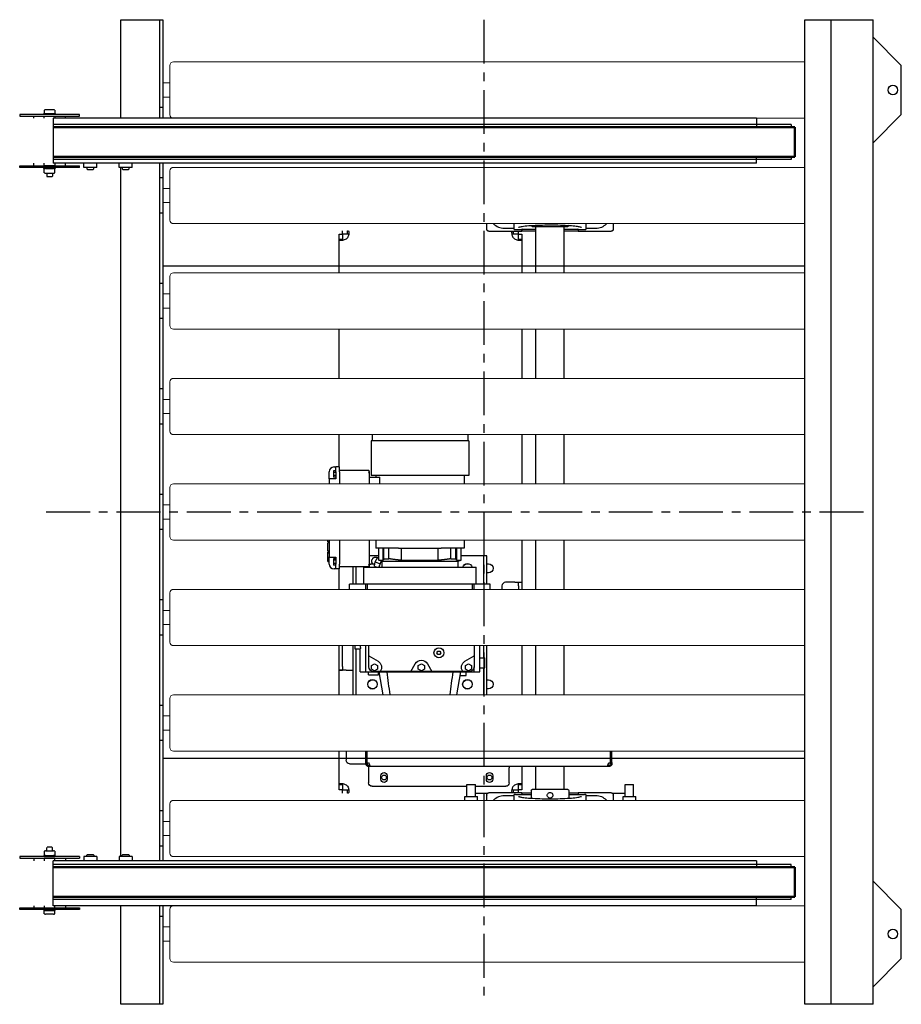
# Model space of a CAD drawing. Header units: millimetres. Extents: x -660 to 593, y 0 to 1400.
import ezdxf

# ---------------------------------------------------------------- set-up
doc = ezdxf.new("R2010")
doc.units = ezdxf.units.MM
doc.header["$LTSCALE"] = 50
doc.linetypes.add('CENTER', pattern=[2, 1.25, -0.25, 0.25, -0.25])
doc.layers.get('0').update_dxf_attribs({"linetype": 'CONTINUOUS', "lineweight": 50})
for name, color, linetype, lineweight in [('Centre Lines', 4, 'CENTER', 25), ('Maxi', 31, 'CONTINUOUS', 25), ('RK', 7, 'CONTINUOUS', 0)]:
    doc.layers.add(name, color=color, linetype=linetype, lineweight=lineweight)

# ---------------------------------------------------------------- blocks, each defined once
blk = doc.blocks.new('A$C3BEE62D3')
at = {"layer": 'RK'}
for p, q in [((0, -35), (0, 35)), ((5, 40), (903, 40)), ((0, 10), (-10, 10)), ((0, -10), (-10, -10)), ((903, -40), (5, -40))]:
    blk.add_line(p, q, dxfattribs=at)
for centre, start, end in [((5, 35), 90, 180), ((5, -35), 180, 270)]:
    blk.add_arc(centre, 5, start, end, dxfattribs=at)

msp = doc.modelspace()

# ---------------------------------------------------------------- linework, layer by layer
for p, q in [((442.1, 1247), (-612.6, 1247)), ((442.1, 1247), (442.1, 1205)), ((442.1, 1205), (-612.6, 1205)), ((442.1, 195), (-612.6, 195)), ((442.1, 153), (442.1, 195)), ((442.1, 153), (-612.6, 153))]:
    msp.add_line(p, q)
at = {"layer": 'Centre Lines'}
for p, q in [((0, 1400), (0, 0)), ((-622.6, 700), (553.5, 700))]:
    msp.add_line(p, q, dxfattribs=at)
at = {"layer": 'Maxi'}
for p, q in [((-516.5, 1260), (-516.5, 1400)), ((-516.5, 1400), (-456.5, 1400)), ((-461.5, 1400), (-461.5, 1260)), ((-456.5, 1400), (-456.5, 1260)), ((456.5, 0), (456.5, 1400)), ((456.5, 1400), (553.5, 1400)), ((493.5, 1400), (493.5, 0)), ((553.5, 0), (553.5, 1400)), ((553.5, 1375), (593.5, 1335)), ((593.5, 1265), (593.5, 1335)), ((-456.5, 1275), (-461.5, 1275)), ((-575.1, 1265), (-660.1, 1265)), ((-660.1, 1265), (-660.1, 1263)), ((-660.1, 1263), (-575.1, 1263)), ((-640.1, 1260), (-640.1, 1263)), ((-625.6, 1265), (-625.6, 1266.6)), ((-625.6, 1266.6), (-609.6, 1266.6)), ((-625.1, 1271.3), (-625.1, 1266.6)), ((-625.1, 1263), (-610.1, 1263)), ((-625.1, 1260), (-625.1, 1263)), ((-612, 1271.9), (-623.2, 1271.9)), ((-610.1, 1271.3), (-610.1, 1266.6)), ((-610.1, 1263), (-610.1, 1260)), ((-609.6, 1266.6), (-609.6, 1265)), ((-595.1, 1260), (-595.1, 1263)), ((-575.1, 1263), (-575.1, 1265)), ((553.5, 1225), (593.5, 1265)), ((387.4, 1260), (-612.6, 1260)), ((-612.6, 1260), (-612.6, 1196)), ((437.1, 1251), (-612.6, 1251)), ((387.4, 1260), (387.4, 1247)), ((437.1, 1251), (437.1, 1247)), ((387.4, 1196), (387.4, 1205)), ((437.1, 1205), (437.1, 1201)), ((-660.1, 1192), (-575.1, 1192)), ((-660.1, 1190), (-660.1, 1192)), ((-640.1, 1192), (-640.1, 1196)), ((-625.1, 1192), (-625.1, 1196)), ((-610.1, 1192), (-625.1, 1192)), ((437.1, 1201), (-612.6, 1201)), ((387.4, 1196), (-612.6, 1196)), ((-610.1, 1196), (-610.1, 1192)), ((-595.1, 1192), (-595.1, 1196)), ((-575.1, 1190), (-575.1, 1192)), ((-568.9, 1189.6), (-568.9, 1196)), ((-550.4, 1189.6), (-550.4, 1196)), ((-518.9, 1189.6), (-518.9, 1196)), ((-500.4, 1189.6), (-500.4, 1196)), ((-461.5, 1196), (-461.5, 204)), ((-456.5, 1196), (-456.5, 204)), ((-575.1, 1190), (-660.1, 1190)), ((-625.6, 1188.4), (-625.6, 1190)), ((-623.2, 1188.4), (-625.6, 1188.4)), ((-625.1, 1182.2), (-625.1, 1187.8)), ((-623.2, 1188.4), (-612, 1188.4)), ((-623.2, 1181.6), (-612, 1181.6)), ((-621.6, 1181.6), (-621.6, 1177.4)), ((-621.6, 1177.4), (-620.9, 1176.6)), ((-614.4, 1176.6), (-620.9, 1176.6)), ((-614.4, 1176.6), (-613.6, 1177.4)), ((-613.6, 1181.6), (-613.6, 1177.4)), ((-609.6, 1188.4), (-612, 1188.4)), ((-610.1, 1182.2), (-610.1, 1187.8)), ((-609.6, 1190), (-609.6, 1188.4)), ((-550.4, 1189.6), (-568.9, 1189.6)), ((-564.6, 1189.6), (-564.6, 1188)), ((-564.6, 1188), (-563.6, 1187)), ((-563.6, 1187), (-555.6, 1187)), ((-555.6, 1187), (-554.6, 1188)), ((-554.6, 1188), (-554.6, 1189.6)), ((-500.4, 1189.6), (-518.9, 1189.6)), ((-516.5, 210.4), (-516.5, 1189.6)), ((-514.6, 1189.6), (-514.6, 1188)), ((-514.6, 1188), (-513.6, 1187)), ((-513.6, 1187), (-505.6, 1187)), ((-505.6, 1187), (-504.6, 1188)), ((-504.6, 1188), (-504.6, 1189.6)), ((-456.5, 1175), (-461.5, 1175)), ((-456.5, 1125), (-461.5, 1125)), ((4, 1102.6), (4, 1110)), ((42.9, 1103.5), (42.9, 1110)), ((74, 1040), (74, 1106)), ((114, 1040), (114, 1106)), ((120.7, 1108.4), (120.7, 1108.4)), ((145.1, 1110), (145.1, 1103.5)), ((184, 1110), (184, 1102.6)), ((-206, 1094.9), (-201, 1094.9)), ((-206, 1087.8), (-206, 1094.9)), ((-201, 1094.9), (-201, 1087.8)), ((-200.9, 1095), (-200.9, 1100)), ((-193.8, 1095), (-200.9, 1095)), ((-193.8, 1097.5), (-193.8, 1100)), ((-193.8, 1095), (-193.8, 1097.5)), ((54, 1099), (7.6, 1099)), ((28.9, 1103.5), (42.9, 1103.5)), ((41.8, 1099), (41.8, 1097.5)), ((41.8, 1097.5), (41.8, 1095)), ((48.9, 1095), (41.8, 1095)), ((42.9, 1101.9), (42.9, 1103.5)), ((42.9, 1101.6), (44.8, 1101.6)), ((44.8, 1101.6), (53.4, 1101.6)), ((48.9, 1099), (48.9, 1095)), ((49, 1094.9), (54, 1094.9)), ((49, 1087.8), (49, 1094.9)), ((74, 1101.6), (53.4, 1101.6)), ((54, 1101.6), (54, 1100.2)), ((54, 1099), (54, 1100.2)), ((54, 1100), (74, 1100)), ((54, 1094.9), (54, 1087.8)), ((68.7, 1106), (119.3, 1106)), ((134.6, 1101.6), (114, 1101.6)), ((114, 1100), (134, 1100)), ((134, 1101.6), (134, 1100.2)), ((134, 1100.2), (134, 1099)), ((180.4, 1099), (134, 1099)), ((134.6, 1101.6), (143.2, 1101.6)), ((143.2, 1101.6), (145.1, 1101.6)), ((145.1, 1103.5), (159.1, 1103.5)), ((145.1, 1103.5), (145.1, 1101.9)), ((-206, 1087.8), (-203.5, 1087.8)), ((-206, 1040), (-206, 1087.8)), ((-203.5, 1087.8), (-201, 1087.8)), ((49, 1087.8), (51.5, 1087.8)), ((51.5, 1087.8), (54, 1087.8)), ((54, 1087.8), (54, 1040)), ((-456.5, 1050), (456.5, 1050)), ((-456.5, 1025), (-461.5, 1025)), ((-456.5, 975), (-461.5, 975)), ((-206, 890), (-206, 960)), ((54, 960), (54, 890)), ((74, 890), (74, 960)), ((114, 890), (114, 960)), ((-456.5, 875), (-461.5, 875)), ((-456.5, 875), (-461.5, 875)), ((-456.5, 825), (-461.5, 825)), ((-206, 764), (-206, 810)), ((-160.5, 801.3), (-160.5, 752)), ((-157.3, 801.3), (-160.5, 801.3)), ((-159, 810), (-159, 801.3)), ((-153.5, 801.3), (-157.3, 801.3)), ((-138.5, 801.3), (-153.5, 801.3)), ((-129.7, 801.3), (-138.5, 801.3)), ((-52.3, 801.3), (-129.7, 801.3)), ((-43.5, 801.3), (-52.3, 801.3)), ((-28.5, 801.3), (-43.5, 801.3)), ((-24.7, 801.3), (-28.5, 801.3)), ((-21.5, 801.3), (-24.7, 801.3)), ((-23, 810), (-23, 801.3)), ((-21.5, 801.3), (-21.5, 752)), ((54, 810), (54, 740)), ((74, 740), (74, 810)), ((114, 740), (114, 810)), ((-220, 754), (-220, 757)), ((-210.5, 758.6), (-214, 758.6)), ((-214, 758.6), (-214, 756.3)), ((-210.5, 756.3), (-214, 756.3)), ((-214, 756.3), (-214, 751.7)), ((-213, 764), (-210.5, 764)), ((-210.5, 757), (-210.5, 764)), ((-205.5, 764), (-210.5, 764)), ((-210.5, 757), (-210.5, 747)), ((-205.5, 757), (-205.5, 764)), ((-164, 759), (-205.5, 759)), ((-205.5, 757), (-205.5, 740)), ((-163, 757.6), (-163, 758)), ((-163, 757.6), (-163, 740)), ((-220, 747), (-220, 754)), ((-213, 747), (-220, 747)), ((-220, 747), (-220, 740)), ((-210.5, 751.7), (-214, 751.7)), ((-214, 751.7), (-214, 749.4)), ((-210.5, 749.4), (-214, 749.4)), ((-210.5, 747), (-213, 747)), ((-163, 749.5), (-148.1, 749.5)), ((-157.3, 752), (-160.5, 752)), ((-153.5, 752), (-157.3, 752)), ((-153.9, 752), (-153.9, 749.5)), ((-138.5, 752), (-153.5, 752)), ((-148.1, 740), (-148.1, 749.5)), ((-129.7, 752), (-138.5, 752)), ((-52.3, 752), (-129.7, 752)), ((-43.5, 752), (-52.3, 752)), ((-28.5, 752), (-43.5, 752)), ((-24.7, 752), (-28.5, 752)), ((-28.1, 752), (-28.1, 740)), ((-21.5, 752), (-24.7, 752)), ((-456.5, 725), (-461.5, 725)), ((-456.5, 675), (-461.5, 675)), ((-222, 657.5), (-222, 660)), ((-220, 660), (-220, 636)), ((-205.5, 660), (-205.5, 626)), ((-163, 660), (-163, 623.4)), ((-153.9, 660), (-153.9, 648.5)), ((-28.1, 660), (-28.1, 648.5)), ((54, 660), (54, 600)), ((74, 590), (74, 660)), ((114, 590), (114, 660)), ((-220, 657.5), (-222, 657.5)), ((-220, 656.2), (-222, 656.2)), ((-220, 656.2), (-222, 656.2)), ((-222, 656.2), (-222, 656.2)), ((-222, 656.1), (-222, 656.2)), ((-220, 656.1), (-222, 656.1)), ((-222, 656), (-222, 656.1)), ((-220, 656), (-222, 656)), ((-222, 644.1), (-222, 656)), ((-220, 644.1), (-222, 644.1)), ((-151.9, 648.5), (-153.9, 648.5)), ((-128.3, 648.5), (-151.9, 648.5)), ((-149.5, 631.3), (-149.5, 648.5)), ((-143.4, 631.3), (-143.4, 648.5)), ((-142.1, 633.5), (-142.1, 648.5)), ((-135.1, 633.5), (-135.1, 648.5)), ((-121.4, 648.5), (-128.3, 648.5)), ((-121.4, 648.5), (-60.6, 648.5)), ((-117, 631.3), (-117, 648.5)), ((-65, 631.3), (-65, 648.5)), ((-53.7, 648.5), (-60.6, 648.5)), ((-30.1, 648.5), (-53.7, 648.5)), ((-46.9, 633.5), (-46.9, 648.5)), ((-39.9, 633.5), (-39.9, 648.5)), ((-38.6, 631.3), (-38.6, 648.5)), ((-32.5, 631.3), (-32.5, 648.5)), ((-28.1, 648.5), (-30.1, 648.5)), ((-222, 642.6), (-222, 642.8)), ((-222, 642.8), (-220, 642.8)), ((-222, 642.6), (-220, 642.6)), ((-222, 641.8), (-222, 642.6)), ((-222, 635.7), (-222, 641.8)), ((-222, 641.8), (-220, 641.8)), ((-222, 629.7), (-222, 635.7)), ((-222, 635.7), (-220, 635.7)), ((-220, 636), (-213, 636)), ((-220, 629), (-220, 636)), ((-214, 633.6), (-214, 631.3)), ((-210.5, 633.6), (-214, 633.6)), ((-214, 631.3), (-214, 626.7)), ((-210.5, 631.3), (-214, 631.3)), ((-213, 636), (-210.5, 636)), ((-210.5, 636), (-210.5, 626)), ((-149.5, 637.5), (-163, 637.5)), ((-154.8, 629.3), (-150.9, 635.9)), ((-152.2, 635.5), (-151.4, 635.1)), ((-150.9, 635.9), (-149.5, 635.3)), ((-150.9, 635.9), (-149.5, 635.9)), ((-145, 630.1), (-149.5, 631.3)), ((-149.5, 631.3), (-143.4, 631.3)), ((-146.3, 630.5), (-149.5, 621.5)), ((-145, 630.1), (-145, 621.5)), ((-145, 630.1), (-37, 630.1)), ((-142.1, 633.5), (-135.1, 633.5)), ((-117, 631.3), (-65, 631.3)), ((-46.9, 633.5), (-39.9, 633.5)), ((-38.6, 631.3), (-32.5, 631.3)), ((-37, 630.1), (-32.5, 631.3)), ((-37, 630.1), (-37, 621.5)), ((-0.3, 637.5), (-32.5, 637.5)), ((-0.3, 597.5), (-0.3, 637.5)), ((4, 637.5), (-0.3, 637.5)), ((4, 597.5), (4, 637.5)), ((-222, 629.7), (-220, 629.7)), ((-220, 626), (-220, 629)), ((-214, 626.7), (-214, 624.4)), ((-210.5, 626.7), (-214, 626.7)), ((-210.5, 624.4), (-214, 624.4)), ((-210.5, 619), (-213, 619)), ((-210.5, 619), (-210.5, 626)), ((-205.5, 619), (-210.5, 619)), ((-206, 590), (-206, 619)), ((-205.5, 619), (-205.5, 626)), ((-164, 622), (-205.5, 622)), ((-186, 597.5), (-186, 622)), ((-181.7, 597.5), (-181.7, 622)), ((-171, 597.5), (-171, 621.5)), ((-171, 621.5), (-11, 621.5)), ((-164, 622), (-163, 622)), ((-163, 623), (-163, 623.4)), ((-163, 623), (-163, 622)), ((-158.5, 626.5), (-158.1, 626.5)), ((-156.3, 625.3), (-155.3, 624.8)), ((-155.5, 622.8), (-154.8, 629.3)), ((-155.5, 622.8), (-152.4, 621.5)), ((-154.8, 629.3), (-147.7, 626.4)), ((-23.5, 626.5), (-21.7, 626.5)), ((-11, 597.5), (-11, 621.5)), ((4, 626.5), (6.5, 626.5)), ((6.5, 613.5), (4, 613.5)), ((-168, 597.5), (-191, 597.5)), ((-191, 590), (-191, 597.5)), ((-168, 590), (-168, 597.5)), ((-165.7, 597.5), (-168, 597.5)), ((-165.7, 590), (-165.7, 597.5)), ((-16.3, 597.5), (-165.7, 597.5)), ((-16.3, 590), (-16.3, 597.5)), ((-14, 597.5), (-16.3, 597.5)), ((-14, 590), (-14, 597.5)), ((9, 597.5), (-14, 597.5)), ((9, 590), (9, 597.5)), ((25.7, 595), (25.7, 590)), ((44, 600), (30.7, 600)), ((44, 600), (54, 600)), ((49, 600), (49, 599.9)), ((54, 599.9), (49, 599.9)), ((49, 594.9), (49, 599.9)), ((49, 594.9), (49, 590)), ((54, 600), (54, 599.9)), ((54, 599.9), (54, 594.9)), ((54, 594.9), (54, 590)), ((-456.5, 575), (-461.5, 575)), ((-456.5, 525), (-461.5, 525)), ((-206, 480.1), (-206, 510)), ((-201, 480.1), (-201, 510)), ((-186, 440), (-186, 510)), ((-183.4, 510), (-183.4, 505.5)), ((-183.4, 505.5), (-176, 505.5)), ((-181.7, 440), (-181.7, 505.5)), ((-176, 472.5), (-176, 505.5)), ((-175.4, 507.1), (-175.4, 510)), ((-168, 472.5), (-168, 510)), ((-163.6, 495.4), (-163.6, 510)), ((-14, 510), (-14, 495.4)), ((-6, 472.5), (-6, 510)), ((-0.3, 492.5), (-0.3, 510)), ((4, 440), (4, 510)), ((54, 510), (54, 440)), ((74, 440), (74, 510)), ((114, 440), (114, 510)), ((-163.6, 479.8), (-163.6, 495.4)), ((-163.6, 495.4), (-150.6, 487.9)), ((-66.9, 499.8), (-65.4, 502.3)), ((-65.4, 497.3), (-66.9, 499.8)), ((-65.4, 502.3), (-62.6, 502.3)), ((-62.6, 497.3), (-65.4, 497.3)), ((-62.6, 502.3), (-61.1, 499.8)), ((-61.1, 499.8), (-62.6, 497.3)), ((-27, 487.9), (-14, 495.4)), ((-14, 495.4), (-14, 479.8)), ((-6, 492.5), (1.4, 492.5)), ((1.4, 478.5), (1.4, 492.5)), ((-206, 475.1), (-206, 480.1)), ((-201, 480.1), (-201, 475.1)), ((-159.9, 481.8), (-155.6, 484.3)), ((-159.9, 476.7), (-159.9, 481.8)), ((-155.6, 474.2), (-159.9, 476.7)), ((-155.6, 484.3), (-151.2, 481.8)), ((-151.2, 476.7), (-155.6, 474.2)), ((-151.2, 481.8), (-151.2, 476.7)), ((-104, 473.3), (-97.7, 484.3)), ((-93.3, 481.8), (-89, 484.3)), ((-93.3, 476.7), (-93.3, 481.8)), ((-89, 474.2), (-93.3, 476.7)), ((-89, 484.3), (-84.6, 481.8)), ((-84.6, 476.7), (-89, 474.2)), ((-84.6, 481.8), (-84.6, 476.7)), ((-80.3, 484.3), (-74, 473.3)), ((-26.3, 481.8), (-22, 484.3)), ((-26.3, 476.7), (-26.3, 481.8)), ((-22, 474.2), (-26.3, 476.7)), ((-22, 484.3), (-17.6, 481.8)), ((-17.6, 476.7), (-22, 474.2)), ((-17.6, 481.8), (-17.6, 476.7)), ((-14, 472.5), (-14, 479.8)), ((-6, 478.5), (1.4, 478.5)), ((-0.3, 440), (-0.3, 478.5)), ((-206, 475), (-206, 475.1)), ((-206, 475.1), (-201, 475.1)), ((-196, 475), (-206, 475)), ((-206, 440), (-206, 475)), ((-201, 475), (-201, 475.1)), ((-196, 475), (-186, 475)), ((-176, 472.5), (-168, 472.5)), ((-168, 472.5), (-14, 472.5)), ((-164, 468.5), (-164, 472.5)), ((-164, 468.5), (-150, 468.5)), ((-147.6, 473.3), (-157.1, 473.3)), ((-150, 468.5), (-150, 472.5)), ((-143.4, 440), (-149.1, 472.5)), ((-104, 473.3), (-147.6, 473.3)), ((-74, 473.3), (-104, 473.3)), ((-30, 473.3), (-74, 473.3)), ((-38.6, 440), (-32.9, 472.5)), ((-33.7, 467.5), (-25.4, 467.5)), ((-20.5, 473.3), (-30, 473.3)), ((-25.4, 467.5), (-25.4, 472.5)), ((-14, 472.5), (-6, 472.5)), ((-158.5, 461.5), (-156.7, 461.5)), ((-156.7, 448.5), (-158.5, 448.5)), ((-23.5, 461.5), (-21.7, 461.5)), ((-21.7, 448.5), (-23.5, 448.5)), ((4, 461.5), (6.5, 461.5)), ((6.5, 448.5), (4, 448.5)), ((-456.5, 425), (-461.5, 425)), ((-456.5, 375), (-461.5, 375)), ((-206, 312.2), (-206, 360)), ((-196, 360), (-196, 347)), ((-168, 343.7), (-168, 360)), ((-166, 343.7), (-166, 360)), ((-165.9, 343.7), (-165.9, 360)), ((179.9, 343.7), (179.9, 360)), ((180, 360), (180, 343.7)), ((182, 343.7), (182, 360)), ((-456.5, 350), (456.5, 350)), ((-191, 342), (-170, 342)), ((-170, 342), (-168, 342)), ((-168, 343.7), (-166, 343.7)), ((-168, 342), (-168, 343.7)), ((-168, 342), (-166.9, 342)), ((-166.9, 342), (-166, 342)), ((-166, 343.7), (-166, 342)), ((-164, 340), (-164, 339.1)), ((-164, 340), (-163, 340)), ((-164, 339.1), (-164, 338)), ((-164, 338), (-164, 336)), ((-163, 338), (-164, 338)), ((-164, 336), (-164, 315)), ((-163, 340), (-163, 339.1)), ((-163, 339.1), (-163, 338)), ((177, 338), (-163, 338)), ((36, 338), (36, 336)), ((54, 338), (54, 312.2)), ((74, 305.2), (74, 338)), ((114, 305.2), (114, 338)), ((177, 339.1), (177, 340)), ((177, 340), (178, 340)), ((177, 338), (177, 339.1)), ((178, 338), (177, 338)), ((178, 339.1), (178, 340)), ((178, 338), (178, 339.1)), ((180, 343.7), (182, 343.7)), ((180, 342), (180, 343.7)), ((180, 342), (180.9, 342)), ((180.9, 342), (182, 342)), ((182, 343.7), (182, 342)), ((-146.5, 320), (-146.5, 325)), ((-137.5, 325), (-137.5, 320)), ((3.5, 320), (3.5, 325)), ((12.5, 325), (12.5, 320)), ((36, 315), (36, 336)), ((-203.5, 312.2), (-206, 312.2)), ((-206, 305.1), (-206, 312.2)), ((-201, 312.2), (-203.5, 312.2)), ((-201, 312.2), (-201, 305.1)), ((-159, 310), (-24.2, 310)), ((-24.2, 295.5), (-24.2, 312.5)), ((-24.2, 312.5), (-12.2, 312.5)), ((-12.2, 295.5), (-12.2, 312.5)), ((-12.2, 310), (31, 310)), ((49, 305.1), (49, 312.2)), ((51.5, 312.2), (49, 312.2)), ((54, 312.2), (51.5, 312.2)), ((54, 312.2), (54, 305.1)), ((200.8, 295.5), (200.8, 312.5)), ((200.8, 312.5), (212.8, 312.5)), ((212.8, 295.5), (212.8, 312.5)), ((-201, 305.1), (-206, 305.1)), ((-200.9, 300), (-200.9, 305)), ((-200.9, 305), (-193.8, 305)), ((-193.8, 302.5), (-193.8, 305)), ((-193.8, 300), (-193.8, 302.5)), ((-27.2, 290), (-27.2, 295.5)), ((-27.2, 295.5), (-9.2, 295.5)), ((-12.2, 300), (5.1, 300)), ((-9.2, 290), (-9.2, 295.5)), ((4, 290), (4, 297.4)), ((7.6, 301), (54, 301)), ((42.9, 296.5), (28.9, 296.5)), ((41.8, 305), (48.9, 305)), ((41.8, 305), (41.8, 302.5)), ((41.8, 302.5), (41.8, 301)), ((44.8, 298.4), (42.9, 298.4)), ((42.9, 296.5), (42.9, 298.1)), ((42.9, 290), (42.9, 296.5)), ((44.8, 298.4), (53.4, 298.4)), ((48.9, 305), (48.9, 301)), ((54, 305.1), (49, 305.1)), ((53.4, 298.4), (67.3, 298.4)), ((54, 299.8), (54, 301)), ((67.3, 300), (54, 300)), ((54, 299.8), (54, 298.4)), ((67.3, 303.9), (67.3, 293)), ((119.3, 305.2), (68.7, 305.2)), ((120.7, 303.9), (120.7, 293)), ((134, 300), (120.7, 300)), ((120.7, 298.4), (134.6, 298.4)), ((134, 301), (180.4, 301)), ((134, 301), (134, 299.8)), ((134, 299.8), (134, 298.4)), ((134.6, 298.4), (143.2, 298.4)), ((145.1, 298.4), (143.2, 298.4)), ((145.1, 298.1), (145.1, 296.5)), ((159.1, 296.5), (145.1, 296.5)), ((145.1, 296.5), (145.1, 290)), ((182.9, 300), (200.8, 300)), ((184, 297.4), (184, 290)), ((197.8, 290), (197.8, 295.5)), ((197.8, 295.5), (215.8, 295.5)), ((215.8, 290), (215.8, 295.5)), ((67.3, 292.8), (67.3, 292.8)), ((120.7, 292.8), (120.7, 292.8)), ((-456.5, 275), (-461.5, 275)), ((-456.5, 225), (-461.5, 225)), ((-625.6, 211.6), (-625.6, 210)), ((-623.2, 211.6), (-625.6, 211.6)), ((-625.1, 217.8), (-625.1, 212.2)), ((-623.2, 218.4), (-612, 218.4)), ((-623.2, 211.6), (-612, 211.6)), ((-621.6, 222.6), (-620.9, 223.4)), ((-621.6, 218.4), (-621.6, 222.6)), ((-614.4, 223.4), (-620.9, 223.4)), ((-614.4, 223.4), (-613.6, 222.6)), ((-613.6, 218.4), (-613.6, 222.6)), ((-609.6, 211.6), (-612, 211.6)), ((-610.1, 217.8), (-610.1, 212.2)), ((-609.6, 210), (-609.6, 211.6)), ((-550.4, 210.4), (-568.9, 210.4)), ((-568.9, 210.4), (-568.9, 204)), ((-564.6, 212), (-563.6, 213)), ((-564.6, 210.4), (-564.6, 212)), ((-563.6, 213), (-555.6, 213)), ((-555.6, 213), (-554.6, 212)), ((-554.6, 212), (-554.6, 210.4)), ((-550.4, 210.4), (-550.4, 204)), ((-518.9, 210.4), (-518.9, 204)), ((-500.4, 210.4), (-518.9, 210.4)), ((-514.6, 212), (-513.6, 213)), ((-514.6, 210.4), (-514.6, 212)), ((-513.6, 213), (-505.6, 213)), ((-505.6, 213), (-504.6, 212)), ((-504.6, 212), (-504.6, 210.4)), ((-500.4, 210.4), (-500.4, 204)), ((-575.1, 210), (-660.1, 210)), ((-660.1, 210), (-660.1, 208)), ((-660.1, 208), (-575.1, 208)), ((-640.1, 208), (-640.1, 204)), ((-625.1, 208), (-625.1, 204)), ((-610.1, 208), (-625.1, 208)), ((387.4, 204), (-612.6, 204)), ((-612.6, 140), (-612.6, 204)), ((437.1, 199), (-612.6, 199)), ((-610.1, 204), (-610.1, 208)), ((-595.1, 208), (-595.1, 204)), ((-575.1, 210), (-575.1, 208)), ((387.4, 204), (387.4, 195)), ((437.1, 195), (437.1, 199)), ((553.5, 175), (593.5, 135)), ((-640.1, 140), (-640.1, 137)), ((-625.1, 140), (-625.1, 137)), ((437.1, 149), (-612.6, 149)), ((387.4, 140), (-612.6, 140)), ((-610.1, 137), (-610.1, 140)), ((-595.1, 140), (-595.1, 137)), ((-516.5, 0), (-516.5, 140)), ((-461.5, 140), (-461.5, 0)), ((-456.5, 140), (-456.5, 0)), ((387.4, 140), (387.4, 153)), ((437.1, 149), (437.1, 153)), ((-660.1, 135), (-660.1, 137)), ((-660.1, 137), (-575.1, 137)), ((-575.1, 135), (-660.1, 135)), ((-625.6, 135), (-625.6, 133.4)), ((-625.6, 133.4), (-609.6, 133.4)), ((-625.1, 137), (-610.1, 137)), ((-625.1, 128.7), (-625.1, 133.4)), ((-612, 128.1), (-623.2, 128.1)), ((-610.1, 128.7), (-610.1, 133.4)), ((-609.6, 133.4), (-609.6, 135)), ((-575.1, 137), (-575.1, 135)), ((593.5, 65), (593.5, 135)), ((-456.5, 125), (-461.5, 125)), ((553.5, 25), (593.5, 65)), ((-461.5, 0), (-516.5, 0)), ((-456.5, 0), (-461.5, 0)), ((493.5, 0), (456.5, 0)), ((553.5, 0), (493.5, 0))]:
    msp.add_line(p, q, dxfattribs=at)
for centre, radius in [((581.5, 1300), 6.75), ((-64, 499.8), 7), ((-158.5, 455), 6.75), ((-23.5, 455), 6.75), ((-142, 322.5), 3.46), ((8, 322.5), 3.46), ((581.5, 100), 6.75)]:
    msp.add_circle(centre, radius, dxfattribs=at)
for centre, radius, start, end in [((-623.2, 1268.8), 3.06, 90, 127.8789), ((-612, 1268.8), 3.06, 52.1211, 90), ((-623.2, 1185.3), 3.06, 90, 127.8789), ((-623.2, 1184.7), 3.06, 232.1211, 270), ((-612, 1185.3), 3.06, 52.1211, 90), ((-612, 1184.7), 3.06, 270, 307.8789), ((28.9, 1125), 21.5, 224.3436, 270), ((159.1, 1125), 21.5, 270, 315.6564), ((-213, 757), 7, 90, 180), ((-213, 626), 7, 180, 270), ((30.7, 595), 5, 90, 180), ((28.9, 275), 21.5, 90, 135.6564), ((159.1, 275), 21.5, 44.3436, 90), ((-623.2, 215.3), 3.06, 90, 127.8789), ((-623.2, 214.7), 3.06, 232.1211, 270), ((-612, 215.3), 3.06, 52.1211, 90), ((-612, 214.7), 3.06, 270, 307.8789), ((-623.2, 131.2), 3.06, 232.1211, 270), ((-612, 131.2), 3.06, 270, 307.8789)]:
    msp.add_arc(centre, radius, start, end, dxfattribs=at)
at = {"layer": 'Maxi', "extrusion": (0, 0, -1)}
for centre, radius, start, end in [((-68.7, 1107.3), 1.33, 353.7428, 353.7516), ((-68.7, 1107.3), 1.33, 270, 344.167), ((-119.3, 1107.3), 1.33, 195.8411, 270), ((-119.3, 1107.3), 1.33, 186.2483, 186.2886), ((201.9, 1095.9), 10, 216.157, 233.843), ((-49.9, 1095.9), 10, 306.157, 323.843), ((158.5, 620), 6.75, 12.8396, 17.2353), ((158.5, 620), 6.5, 13.3424, 17.9202), ((158.5, 620), 6.75, 48.1897, 91.3617), ((158.5, 620), 6.5, 46.1869, 90), ((23.5, 620), 6.75, 12.8396, 167.1604), ((23.5, 620), 6.5, 13.3424, 90), ((-6.5, 620), 6.5, 90, 270), ((157.1, 479.8), 6.5, 270, 0), ((155.6, 479.3), 10, 120, 216.8699), ((89, 479.3), 10, 30, 150), ((22, 479.3), 10, 323.1301, 60), ((20.5, 479.8), 6.5, 180, 270), ((158.5, 455), 6.5, 270, 90), ((23.5, 455), 6.5, 270, 90), ((-6.5, 455), 6.5, 90, 270), ((191, 347), 5, 270, 0), ((166.3, 339.7), 4, 95.7877, 145.5639), ((-180.3, 339.7), 4, 34.4361, 84.2123), ((142, 325), 4.5, 0, 180), ((-8, 325), 4.5, 0, 180), ((201.9, 304.1), 10, 126.157, 143.843), ((159, 315), 5, 270, 0), ((142, 320), 4.5, 180, 0), ((-8, 320), 4.5, 180, 0), ((-31, 315), 5, 180, 270), ((-49.9, 304.1), 10, 36.157, 53.843), ((-10, 294), 6, 35.1828, 35.1844), ((-68.7, 303.9), 1.33, 0, 90), ((-119.3, 303.9), 1.33, 90, 180), ((-178, 294), 6, 144.8151, 144.8172)]:
    msp.add_arc(centre, radius, start, end, dxfattribs=at)
for centre, major_axis, ratio, start_param, end_param in [((44.1, 1101.9), (0.974, 0.73), 0.984988, 3.560998, 3.777264), ((53.5, 1102.8), (-0.11, -1.2), 0.885816, 4.634759, 6.163128), ((134.5, 1102.8), (0.11, -1.2), 0.885816, 0.120057, 1.648426), ((143.9, 1101.9), (0.974, -0.73), 0.984988, 5.647514, 5.86378), ((-176, 512.5), (0, -7), 0.134454, 5.591936, 6.283185), ((44.1, 298.1), (0.974, -0.73), 0.984988, 2.505922, 2.722188), ((143.9, 298.1), (0.974, 0.73), 0.984988, 0.419405, 0.635671)]:
    msp.add_ellipse(centre, major_axis=major_axis, ratio=ratio, start_param=start_param, end_param=end_param, dxfattribs=at)
at = {"layer": 'Maxi'}
for centre, major_axis, ratio, start_param, end_param in [((52.9, 1101.7), (-0.632, 0.074), 0.08433, 2.517547, 2.671021), ((134.7, 1101.6), (-0.283, -0.021), 0.105071, 0.706817, 0.95081), ((53.3, 298.4), (-0.283, -0.021), 0.105071, 3.84841, 4.092403), ((53.5, 297.2), (-0.11, 1.2), 0.885816, 4.634759, 6.163128), ((134.5, 297.2), (0.11, 1.2), 0.885816, 0.120057, 1.648426), ((135.1, 298.3), (-0.632, 0.074), 0.08433, 5.659139, 5.812613)]:
    msp.add_ellipse(centre, major_axis=major_axis, ratio=ratio, start_param=start_param, end_param=end_param, dxfattribs=at)
for points, knots in [([(138.7, 1104.3), (138.7, 1104.3), (138.6, 1104.3), (138.3, 1104.5), (138, 1104.6), (136.5, 1105.1), (135, 1105.4), (130.8, 1106.1), (127.8, 1106.4), (120.8, 1107), (116.6, 1107.2), (107.6, 1107.6), (102.7, 1107.7), (92.9, 1107.8), (87.9, 1107.7), (78.4, 1107.5), (73.7, 1107.3), (65.5, 1106.9), (61.7, 1106.6), (55.6, 1105.9), (53.1, 1105.5), (50.7, 1104.9), (50.1, 1104.7), (49.5, 1104.4), (49.4, 1104.3), (49.3, 1104.3), (49.3, 1104.3), (49.3, 1104.3)], [0.446922, 0.446922, 0.446922, 0.446922, 0.719938, 0.719938, 1.299016, 1.299016, 2.427911, 2.427911, 3.821751, 3.821751, 5.2852, 5.2852, 6.758221, 6.758221, 8.230632, 8.230632, 9.702952, 9.702952, 11.175794, 11.175794, 12.646426, 12.646426, 13.355362, 13.355362, 13.808756, 13.808756, 13.827829, 13.827829, 13.827829, 13.827829]), ([(-193.8, 1100), (-193, 1100), (-192.4, 1099.6), (-192.1, 1098.6), (-191.8, 1097.7), (-191.8, 1096.2), (-192.2, 1094.5), (-192.5, 1093), (-193.1, 1091.4), (-193.8, 1090)], [2.510534, 2.510534, 2.510534, 2.510534, 2.945478, 2.945478, 2.945478, 3.383441, 3.383441, 3.383441, 3.772652, 3.772652, 3.772652, 3.772652]), ([(-192.2, 1094.5), (-192.3, 1094.6), (-192.5, 1094.7), (-192.7, 1094.8), (-193, 1094.9), (-193.4, 1095), (-193.8, 1095)], [3.3857129, 3.3857129, 3.3857129, 3.3857129, 3.5420815, 3.5420815, 3.5420815, 3.7726517, 3.7726517, 3.7726517, 3.7726517]), ([(41.8, 1090), (41, 1091.6), (40.4, 1093.4), (40.1, 1095), (39.8, 1096.7), (39.8, 1098.1), (40.2, 1098.9), (40.2, 1099), (40.2, 1099), (40.2, 1099)], [-0.631059, -0.631059, -0.631059, -0.631059, -0.1961149, -0.1961149, -0.1961149, 0.2418485, 0.2418485, 0.2418485, 0.2539029, 0.2539029, 0.2539029, 0.2539029]), ([(-196, 1087.8), (-197.6, 1087), (-199.4, 1086.4), (-201, 1086.1), (-202.7, 1085.8), (-204.1, 1085.8), (-204.9, 1086.2), (-205.7, 1086.5), (-206, 1087.1), (-206, 1087.8)], [-2.201855, -2.201855, -2.201855, -2.201855, -1.766911, -1.766911, -1.766911, -1.328948, -1.328948, -1.328948, -0.939737, -0.939737, -0.939737, -0.939737]), ([(54, 1087.8), (54, 1087), (53.6, 1086.4), (52.6, 1086.1), (51.7, 1085.8), (50.2, 1085.8), (48.5, 1086.2), (47, 1086.5), (45.4, 1087.1), (44, 1087.8)], [-2.201855, -2.201855, -2.201855, -2.201855, -1.766911, -1.766911, -1.766911, -1.328948, -1.328948, -1.328948, -0.939737, -0.939737, -0.939737, -0.939737]), ([(48.5, 1086.2), (48.6, 1086.3), (48.7, 1086.5), (48.8, 1086.7), (48.9, 1087), (49, 1087.4), (49, 1087.8)], [1.8149165, 1.8149165, 1.8149165, 1.8149165, 1.9712852, 1.9712852, 1.9712852, 2.2018553, 2.2018553, 2.2018553, 2.2018553]), ([(-163, 758), (-163, 758.3), (-163.1, 758.6), (-163.5, 758.9), (-163.8, 759), (-164, 759)], [-0.2992773, -0.2992773, -0.2992773, -0.2992773, -0.1496386, -0.1496386, 0, 0, 0, 0]), ([(-164, 755), (-163.8, 755.4), (-163.5, 755.9), (-163.1, 756.8), (-163, 757.3), (-163, 757.6)], [-0.9500594, -0.9500594, -0.9500594, -0.9500594, -0.8004208, -0.8004208, -0.6507821, -0.6507821, -0.6507821, -0.6507821]), ([(-156.3, 625.3), (-156.8, 625.5), (-157.3, 625.8), (-158.1, 626.4), (-158.4, 626.8), (-159, 627.6), (-159.1, 628.1), (-159.4, 628.9), (-159.5, 629.3), (-159.5, 630.3), (-159.5, 630.7), (-159.3, 631.6), (-159.2, 632), (-158.8, 632.9), (-158.6, 633.3), (-158, 634.1), (-157.7, 634.4), (-157.1, 634.8), (-156.9, 635), (-156.3, 635.4), (-156, 635.5), (-155.1, 635.8), (-154.4, 635.9), (-153.2, 635.8), (-152.7, 635.7), (-152.2, 635.5)], [3.287086, 3.287086, 3.287086, 3.287086, 3.401689, 3.401689, 3.526482, 3.526482, 3.684857, 3.684857, 3.916026, 3.916026, 4.299779, 4.299779, 4.928098, 4.928098, 5.556416, 5.556416, 5.843454, 5.843454, 6.019269, 6.019269, 6.138109, 6.138109, 6.316576, 6.316576, 6.428679, 6.428679, 6.428679, 6.428679]), ([(-163, 623.4), (-163, 623.7), (-163.1, 624.2), (-163.5, 625.1), (-163.8, 625.6), (-164, 626)], [-0.2992773, -0.2992773, -0.2992773, -0.2992773, -0.1496386, -0.1496386, 0, 0, 0, 0]), ([(-164, 622), (-163.8, 622), (-163.5, 622.1), (-163.1, 622.4), (-163, 622.7), (-163, 623)], [-0.9500594, -0.9500594, -0.9500594, -0.9500594, -0.8004208, -0.8004208, -0.6507821, -0.6507821, -0.6507821, -0.6507821]), ([(-164, 338), (-164.8, 338), (-165.8, 338.3), (-166.5, 338.9), (-167.3, 339.5), (-167.8, 340.5), (-167.9, 341.3), (-168, 341.6), (-168, 341.8), (-168, 342)], [0.969773, 0.969773, 0.969773, 0.969773, 1.499988, 1.499988, 1.499988, 2.031165, 2.031165, 2.031165, 2.17182, 2.17182, 2.17182, 2.17182]), ([(-166, 342), (-166, 341.5), (-165.8, 340.9), (-165.4, 340.5), (-165, 340.2), (-164.4, 340), (-164, 340)], [-2.17182, -2.17182, -2.17182, -2.17182, -1.547885, -1.547885, -1.547885, -0.969773, -0.969773, -0.969773, -0.969773]), ([(-163, 342), (-162.6, 341.2), (-162.3, 340.2), (-162.3, 339.5), (-162.2, 338.7), (-162.4, 338.2), (-162.7, 338.1), (-162.8, 338), (-162.9, 338), (-163, 338)], [-0.601023, -0.601023, -0.601023, -0.601023, -0.070808, -0.070808, -0.070808, 0.460368, 0.460368, 0.460368, 0.601023, 0.601023, 0.601023, 0.601023]), ([(177, 338), (176.6, 338), (176.3, 338.3), (176.3, 338.9), (176.2, 339.5), (176.4, 340.5), (176.7, 341.3), (176.8, 341.6), (176.9, 341.8), (177, 342)], [2.540569, 2.540569, 2.540569, 2.540569, 3.070784, 3.070784, 3.070784, 3.601961, 3.601961, 3.601961, 3.742616, 3.742616, 3.742616, 3.742616]), ([(178, 340), (178.5, 340), (179.1, 340.2), (179.5, 340.6), (179.8, 341), (180, 341.6), (180, 342)], [-2.17182, -2.17182, -2.17182, -2.17182, -1.547885, -1.547885, -1.547885, -0.969773, -0.969773, -0.969773, -0.969773]), ([(182, 342), (182, 341.2), (181.7, 340.2), (181.1, 339.5), (180.5, 338.7), (179.5, 338.2), (178.7, 338.1), (178.4, 338), (178.2, 338), (178, 338)], [0.969773, 0.969773, 0.969773, 0.969773, 1.499988, 1.499988, 1.499988, 2.031165, 2.031165, 2.031165, 2.17182, 2.17182, 2.17182, 2.17182]), ([(-206, 312.2), (-206, 313), (-205.6, 313.6), (-204.6, 313.9), (-203.7, 314.2), (-202.2, 314.2), (-200.5, 313.8), (-199, 313.5), (-197.4, 312.9), (-196, 312.2)], [0.939737, 0.939737, 0.939737, 0.939737, 1.374681, 1.374681, 1.374681, 1.812645, 1.812645, 1.812645, 2.201855, 2.201855, 2.201855, 2.201855]), ([(-200.5, 313.8), (-200.6, 313.7), (-200.7, 313.5), (-200.8, 313.3), (-200.9, 313), (-201, 312.6), (-201, 312.2)], [-1.3266761, -1.3266761, -1.3266761, -1.3266761, -1.1703075, -1.1703075, -1.1703075, -0.9397373, -0.9397373, -0.9397373, -0.9397373]), ([(-193.8, 310), (-193, 308.4), (-192.4, 306.6), (-192.1, 305), (-191.8, 303.3), (-191.8, 301.9), (-192.2, 301.1), (-192.5, 300.3), (-193.1, 300), (-193.8, 300)], [2.510534, 2.510534, 2.510534, 2.510534, 2.945478, 2.945478, 2.945478, 3.383441, 3.383441, 3.383441, 3.772652, 3.772652, 3.772652, 3.772652]), ([(40.2, 301), (40.2, 301.1), (40.1, 301.2), (40.1, 301.4), (39.8, 302.3), (39.8, 303.8), (40.2, 305.5), (40.5, 307), (41.1, 308.6), (41.8, 310)], [-0.2539029, -0.2539029, -0.2539029, -0.2539029, -0.1961149, -0.1961149, -0.1961149, 0.2418485, 0.2418485, 0.2418485, 0.631059, 0.631059, 0.631059, 0.631059]), ([(44, 312.2), (45.6, 313), (47.4, 313.6), (49, 313.9), (50.7, 314.2), (52.1, 314.2), (52.9, 313.8), (53.7, 313.5), (54, 312.9), (54, 312.2)], [0.939737, 0.939737, 0.939737, 0.939737, 1.374681, 1.374681, 1.374681, 1.812645, 1.812645, 1.812645, 2.201855, 2.201855, 2.201855, 2.201855]), ([(40.2, 305.5), (40.3, 305.4), (40.5, 305.3), (40.7, 305.2), (41, 305.1), (41.4, 305), (41.8, 305)], [0.2441202, 0.2441202, 0.2441202, 0.2441202, 0.4004889, 0.4004889, 0.4004889, 0.631059, 0.631059, 0.631059, 0.631059]), ([(49.3, 295.7), (49.3, 295.7), (49.4, 295.7), (49.7, 295.5), (50, 295.4), (51.5, 294.9), (53, 294.6), (57.2, 293.9), (60.2, 293.6), (67.2, 293), (71.5, 292.8), (80.4, 292.4), (85.3, 292.3), (91.5, 292.2), (92.7, 292.2), (94, 292.2)], [0.446847, 0.446847, 0.446847, 0.446847, 0.720884, 0.720884, 1.300544, 1.300544, 2.430101, 2.430101, 3.824121, 3.824121, 5.287561, 5.287561, 6.760596, 6.760596, 7.139543, 7.139543, 7.139543, 7.139543]), ([(94, 293.2), (93.5, 293.2), (93, 293.3), (92, 293.7), (91.5, 294), (90.8, 294.7), (90.5, 295.2), (90.1, 296.2), (90, 296.7), (90, 297.2), (90, 297.7), (90.1, 298.2), (90.5, 299.2), (90.8, 299.7), (91.5, 300.4), (92, 300.7), (93, 301.1), (93.5, 301.2), (94, 301.2)], [-0.603678, -0.603678, -0.603678, -0.603678, -0.45276, -0.45276, -0.301842, -0.301842, -0.150921, -0.150921, 0, 0, 0, 0.150921, 0.150921, 0.301842, 0.301842, 0.45276, 0.45276, 0.603678, 0.603678, 0.603678, 0.603678]), ([(94, 301.2), (94.5, 301.2), (95, 301.1), (96, 300.7), (96.5, 300.4), (97.2, 299.7), (97.5, 299.2), (97.9, 298.2), (98, 297.7), (98, 296.7), (97.9, 296.2), (97.5, 295.2), (97.2, 294.7), (96.5, 294), (96, 293.7), (95, 293.3), (94.5, 293.2), (94, 293.2)], [-1.811035, -1.811035, -1.811035, -1.811035, -1.660117, -1.660117, -1.509199, -1.509199, -1.358278, -1.358278, -1.207357, -1.207357, -1.056436, -1.056436, -0.905515, -0.905515, -0.754597, -0.754597, -0.603678, -0.603678, -0.603678, -0.603678]), ([(94, 292.2), (98.9, 292.2), (103.8, 292.3), (113.1, 292.6), (117.6, 292.8), (125.4, 293.4), (128.8, 293.7), (134.3, 294.4), (136.4, 294.9), (138.1, 295.4), (138.5, 295.6), (138.6, 295.7), (138.7, 295.7), (138.7, 295.7)], [0, 0, 0, 0, 1.465792, 1.465792, 2.938372, 2.938372, 4.411371, 4.411371, 5.879028, 5.879028, 6.4939, 6.4939, 6.688228, 6.688228, 6.688228, 6.688228])]:
    msp.add_open_spline(points, degree=3, knots=knots, dxfattribs=at)
for points, weights, degree in [([(7.6, 1099), (5.5, 1099), (4, 1100.5), (4, 1102.6)], [1, 0.804737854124, 0.804737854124, 1], 3), ([(184, 1102.6), (184, 1100.5), (182.5, 1099), (180.4, 1099)], [1, 0.804737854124, 0.804737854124, 1], 3), ([(-142.1, 633.5), (-142.8, 632.1), (-143.4, 631.3)], [1.47832517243, 1.5523603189, 1.59650374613], 2), ([(-117, 631.3), (-125.4, 632.1), (-135.1, 633.5)], [1.59650374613, 1.5523603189, 1.47832517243], 2), ([(-46.9, 633.5), (-56.6, 632.1), (-65, 631.3)], [1.47832517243, 1.5523603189, 1.59650374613], 2), ([(-38.6, 631.3), (-39.2, 632.1), (-39.9, 633.5)], [1.59650374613, 1.5523603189, 1.47832517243], 2), ([(4, 297.4), (4, 299.5), (5.5, 301), (7.6, 301)], [1, 0.804737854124, 0.804737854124, 1], 3), ([(180.4, 301), (182.5, 301), (184, 299.5), (184, 297.4)], [1, 0.804737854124, 0.804737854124, 1], 3)]:
    msp.add_rational_spline(points, weights, degree=degree, dxfattribs=at)
for points in [[(41.8, 1095), (41.1, 1095), (40.5, 1094.8), (40.2, 1094.5)], [(-201, 1087.8), (-201, 1087.1), (-200.8, 1086.5), (-200.5, 1086.2)], [(-138.2, 472.5), (-136.8, 462), (-135.3, 450.8), (-133.9, 440)], [(-48.1, 440), (-46.7, 450.8), (-45.2, 462), (-43.8, 472.5)], [(-163, 340), (-162.7, 340), (-162.5, 340.1), (-162.4, 340.2)], [(176.4, 340.2), (176.5, 340.1), (176.7, 340), (177, 340)], [(49, 312.2), (49, 312.9), (48.8, 313.5), (48.5, 313.8)], [(-193.8, 305), (-193.1, 305), (-192.5, 305.2), (-192.2, 305.5)]]:
    msp.add_open_spline(points, degree=3, dxfattribs=at)

# ---------------------------------------------------------------- block references
for p in [(-446.5, 1300), (-446.5, 1150), (-446.5, 1000), (-446.5, 850), (-446.5, 700), (-446.5, 550), (-446.5, 400), (-446.5, 250), (-446.5, 100)]:
    msp.add_blockref('A$C3BEE62D3', p)

doc.saveas('drawing.dxf')
